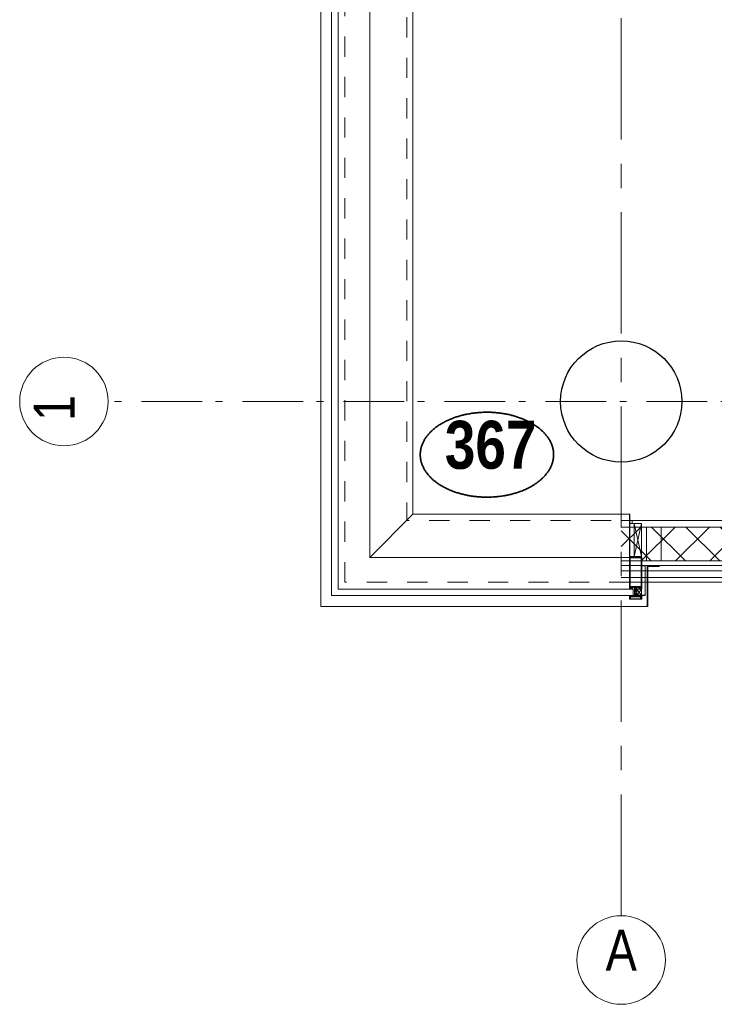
# Model space of a CAD drawing. Header units: millimetres. Extents: x 274611 to 749520, y 175257 to 298905.
# Tile 156 of 251: x 715070 to 717935, y 191024 to 195083. Entities that reach past the tile are written whole.
import ezdxf
from ezdxf.enums import TextEntityAlignment as Align

# ---------------------------------------------------------------- set-up
doc = ezdxf.new("R2010")
doc.units = ezdxf.units.MM
doc.header["$LTSCALE"] = 400
doc.header["$PDMODE"] = 1
doc.header["$PDSIZE"] = 15
for name, pattern in [('CENTER', [2, 1.25, -0.25, 0.25, -0.25]), ('STYLE_01', [0.416641, 0.208282, -0.208359]), ('STYLE_06', [1.041641, 0.625, -0.208282, 0.069427, -0.138931])]:
    doc.linetypes.add(name, pattern=pattern)
for name, color, linetype, lineweight in [('Detailaanduiding', 5, 'Continuous', 70), ('mat-beton (ihwg)', 5, 'Continuous', 25), ('mat-lood', 43, 'Continuous', 9), ('mat-multiplex-vert', 140, 'Continuous', 15), ('mat-naaldhout', 140, 'Continuous', 15), ('None', 7, 'Continuous', 9)]:
    doc.layers.add(name, color=color, linetype=linetype, lineweight=lineweight)
doc.layers.add('stramien', color=1, linetype='CENTER')
doc.styles.add('Arial Narrow', font='ARIALN.TTF', dxfattribs={"height": 222.25})
doc.styles.add('Arial Narrow (bold)', font='ARIALNB.TTF', dxfattribs={"height": 172.861111})
doc.styles.get("Standard").update_dxf_attribs({"font": 'arial.ttf'})

# ---------------------------------------------------------------- blocks, each defined once
blk = doc.blocks.new('Kolom O 500')
at = {"layer": 'mat-beton (ihwg)', "lineweight": 25}
blk.add_circle((0, 0), 250, dxfattribs=at)
blk = doc.blocks.new('*X189')
at = {"layer": 'None', "lineweight": 5}
for p, q in [((22.5, -118.9), (141.4, 0)), ((22.5, -260.3), (162.5, -120.3)), ((22.5, -401.8), (162.5, -261.8)), ((22.5, -543.2), (162.5, -403.2)), ((22.5, -684.6), (162.5, -544.6)), ((22.5, -826), (162.5, -686)), ((22.5, -967.4), (162.5, -827.4)), ((22.5, -1108.9), (162.5, -968.9)), ((22.5, -1250.3), (162.5, -1110.3)), ((22.5, -1391.7), (162.5, -1251.7)), ((22.5, -1533.1), (162.5, -1393.1)), ((22.5, -1674.6), (162.5, -1534.6)), ((38.5, -1800), (162.5, -1676))]:
    blk.add_line(p, q, dxfattribs=at)
at = {"layer": 'None', "lineweight": 13}
for p, q in [((141.4, 0), (162.5, -21.1)), ((22.5, -22.5), (162.5, -162.5)), ((22.5, -163.9), (162.5, -303.9)), ((22.5, -305.3), (162.5, -445.3)), ((22.5, -446.7), (162.5, -586.7)), ((22.5, -588.1), (162.5, -728.1)), ((22.5, -729.5), (162.5, -869.5)), ((22.5, -870.9), (162.5, -1010.9)), ((22.5, -1012.3), (162.5, -1152.3)), ((22.5, -1153.7), (162.5, -1293.7)), ((22.5, -1295.1), (162.5, -1435.1)), ((22.5, -1436.5), (162.5, -1576.5)), ((22.5, -1577.9), (162.5, -1717.9)), ((22.5, -1719.3), (103.2, -1800))]:
    blk.add_line(p, q, dxfattribs=at)
blk = doc.blocks.new('HoutSkeletBouw element 1800mm (2D)')
at = {"layer": 'None', "color": 140, "lineweight": 15}
for p, q in [((-5, -1800), (-5, 0)), ((22.5, -1800), (22.5, 0)), ((162.5, -1800), (162.5, 0)), ((180.5, -1800), (180.5, 0)), ((230, -1800), (230, 0)), ((250, -1800), (250, 0))]:
    blk.add_line(p, q, dxfattribs=at)
at = {"layer": 'None', "color": 140, "linetype": 'Continuous', "lineweight": 15}
for p, q in [((22.5, -1800), (22.5, 0)), ((162.5, -1800), (162.5, 0))]:
    blk.add_line(p, q, dxfattribs=at)
at = {"layer": 'None', "color": 8, "linetype": 'Continuous', "lineweight": 5}
blk.add_line((202.5, 0), (202.5, -1800), dxfattribs=at)
at = {"layer": 'None', "color": 140, "linetype": 'Continuous', "lineweight": 15}
blk.add_lwpolyline([(22.5, 30), (162.5, 30), (162.5, -30), (22.5, -30)], close=True, dxfattribs=at)
at = {"layer": 'None', "color": 140}
blk.add_blockref('*X189', (0, 0), dxfattribs=at)
blk = doc.blocks.new('Detail')
at = {"layer": 'Detailaanduiding', "color": 1, "linetype": 'Continuous', "lineweight": 35}
blk.add_open_spline([(-134.1, 153.9), (-70.3, 177.4), (77, 177.4), (140.9, 153.9), (204.7, 130.5), (241.5, 89.9), (278.4, 49.3), (278.4, 2.4), (278.4, -44.5), (241.5, -85.1), (204.7, -125.7), (140.9, -149.2), (77, -172.6), (-70.3, -172.6), (-134.1, -149.2), (-198, -125.7), (-234.8, -85.1), (-271.6, -44.5), (-271.6, 2.4), (-271.6, 49.3), (-234.8, 89.9), (-198, 130.5), (-134.1, 153.9)], degree=2, knots=[0, 0, 0, 0.097932, 0.195864, 0.195864, 0.280023, 0.280023, 0.347931, 0.347931, 0.415846, 0.415846, 0.5, 0.5, 0.597932, 0.695864, 0.695864, 0.780023, 0.780023, 0.847931, 0.847931, 0.915846, 0.915846, 1, 1, 1], dxfattribs=at)
at = {"layer": 'Detailaanduiding', "style": 'Arial Narrow (bold)'}
blk.add_attdef('Detail', text='', height=197.6, dxfattribs=at).set_placement((-170.2, 142.2), align=Align.TOP_LEFT)
at = {"layer": 'None', "color": 0, "flags": 1}
blk.add_attdef('Fragment', (-271.6, -528.2), '', height=197.6, dxfattribs=at)
blk = doc.blocks.new('*U2622')
at = {"layer": 'None', "color": 8, "linetype": 'Continuous', "lineweight": 5}
for p, q in [((30729.8, -35012.5), (30699.9, -35148.5)), ((30699.9, -35012.5), (30729.8, -35148.5))]:
    blk.add_line(p, q, dxfattribs=at)
blk.add_lwpolyline([(30699.9, -35012.5), (30729.8, -35012.5), (30729.8, -35148.5), (30699.9, -35148.5)], close=True, dxfattribs=at)
blk = doc.blocks.new('*U2623')
at = {"layer": 'None', "color": 8, "linetype": 'Continuous', "lineweight": 5}
for p, q in [((30729.8, -35283), (30709.8, -35310)), ((30709.8, -35283), (30729.8, -35310))]:
    blk.add_line(p, q, dxfattribs=at)
blk.add_lwpolyline([(30709.8, -35283), (30729.8, -35283), (30729.8, -35310), (30709.8, -35310)], close=True, dxfattribs=at)
blk = doc.blocks.new('*U191')
at = {"layer": 'None', "color": 8, "linetype": 'Continuous', "lineweight": 5, "flags": 128}
for points in [[(-111, 25), (-115, 25), (-115, 25), (-115, 23), (-115, 23), (-114, 21), (-114, 21), (-114, 20), (-114, 20), (-114, 20), (-115, 22), (-115, 24), (-115, 24), (-116, 25), (-116, 25), (-116, 24), (-116, 24), (-116, 22), (-115, 20), (-115, 18), (-116, 18), (-116, 18), (-116, 17), (-115, 17), (-115, 16), (-115, 16), (-116, 16), (-116, 15), (-116, 15), (-115, 15), (-115, 14), (-115, 14), (-116, 13), (-116, 13), (-116, 13), (-115, 13), (-111, 13), (-111, 15), (-111, 15), (-111, 15), (-111, 15), (-109, 15), (-109, 15), (-109, 15), (-108, 16), (-107, 17), (-107, 21), (-108, 21), (-109, 23), (-109, 23), (-109, 22), (-111, 22), (-111, 22), (-111, 22), (-111, 23)], [(-110, 21), (-109, 21), (-108, 20), (-108, 17), (-109, 17), (-110, 17), (-111, 17), (-111, 20)]]:
    blk.add_lwpolyline(points, close=True, dxfattribs=at)
blk = doc.blocks.new('*U192')
at = {"layer": 'None', "color": 8, "linetype": 'Continuous', "lineweight": 5, "flags": 128}
for points in [[(-111, -25), (-115, -25), (-115, -25), (-115, -23), (-115, -23), (-114, -21), (-114, -21), (-114, -20), (-114, -20), (-114, -20), (-115, -22), (-115, -24), (-115, -24), (-116, -25), (-116, -25), (-116, -24), (-116, -24), (-116, -22), (-115, -20), (-115, -18), (-116, -18), (-116, -18), (-116, -17), (-115, -17), (-115, -16), (-115, -16), (-116, -16), (-116, -15), (-116, -15), (-115, -15), (-115, -14), (-115, -14), (-116, -13), (-116, -13), (-116, -13), (-115, -13), (-111, -13), (-111, -15), (-111, -15), (-111, -15), (-111, -15), (-109, -15), (-109, -15), (-109, -15), (-108, -16), (-107, -17), (-107, -21), (-108, -21), (-109, -23), (-109, -23), (-109, -22), (-111, -22), (-111, -22), (-111, -22), (-111, -23)], [(-110, -21), (-109, -21), (-108, -20), (-108, -17), (-109, -17), (-110, -17), (-111, -17), (-111, -20)]]:
    blk.add_lwpolyline(points, close=True, dxfattribs=at)
blk = doc.blocks.new('*U193')
at = {"layer": 'None', "color": 8, "linetype": 'Continuous', "lineweight": 5, "flags": 128}
blk.add_lwpolyline([(-146, -23), (-146, -1), (-145, -1), (-144, 0), (-145, 2), (-146, 2), (-146, 24), (-150, 23), (-150, 23), (-150, 23), (-151, 24), (-151, 24), (-153, 23), (-154, 22), (-156, 22), (-156, 21), (-156, 21), (-155, 21), (-149, 21), (-148, 20), (-148, -20), (-149, -20), (-155, -20), (-156, -20), (-156, -21), (-156, -21), (-154, -22), (-153, -22), (-151, -23), (-151, -23), (-150, -22), (-150, -22), (-150, -22)], close=True, dxfattribs=at)
blk = doc.blocks.new('*U194')
at = {"layer": 'None', "color": 8, "linetype": 'Continuous', "lineweight": 5, "flags": 128}
for points in [[(-124, 5), (-141, 5), (-142, 5), (-142, 4), (-142, 3), (-141, 3), (-140, 3), (-140, 3), (-140, 4), (-136, 4), (-135, 3), (-133, 1), (-133, -1), (-135, -3), (-136, -4), (-140, -4), (-140, -3), (-140, -3), (-141, -3), (-142, -3), (-142, -4), (-142, -5), (-141, -5), (-124, -5), (-124, -3), (-123, -2), (-122, -2), (-121, -2), (-119, -2), (-117, -2), (-117, -2), (-117, -2), (-116, -2), (-114, -2), (-113, -2), (-112, -1), (-112, -1), (-111, 0), (-112, 1), (-112, 1), (-113, 2), (-114, 2), (-116, 2), (-117, 2), (-117, 2), (-117, 2), (-119, 2), (-121, 2), (-122, 2), (-123, 2), (-124, 3)], [(-126, -3), (-126, -4), (-129, -4), (-130, -3), (-130, -3), (-129, -3), (-129, -2), (-128, 0), (-129, 2), (-129, 3), (-130, 3), (-129, 4), (-126, 4), (-126, 3), (-126, 1), (-125, 0), (-126, -2)]]:
    blk.add_lwpolyline(points, close=True, dxfattribs=at)
blk.add_lwpolyline([(-123, -1), (-124, 0), (-123, 1), (-121, 1), (-121, 1), (-119, 1), (-117, 1), (-116, 1), (-116, 1), (-115, 1), (-115, 1), (-113, 1), (-112, 0), (-113, -1), (-115, -1), (-115, -1), (-116, -1), (-116, -1), (-117, -1), (-119, -1), (-120, -1), (-120, -1), (-121, -1), (-121, -1), (-123, -1)], dxfattribs=at)
blk = doc.blocks.new('*U195')
at = {"layer": 'None', "color": 8, "linetype": 'Continuous', "lineweight": 5, "flags": 128}
blk.add_lwpolyline([(-146, 25), (-145, 25), (-144, 26), (-144, 27), (-143, 27), (-143, 27), (-143, 27), (-143, 27), (-143, 27), (-143, 27), (-143, 25), (-144, 24), (-144, 23), (-143, 22), (-143, 22), (-143, 22), (-143, 22), (-143, 22), (-144, 21), (-144, 21), (-144, 21), (-144, 21), (-144, 21), (-143, 20), (-143, 20), (-143, 20), (-143, 20), (-143, 20), (-144, 19), (-144, 19), (-144, 19), (-144, 19), (-143, 18), (-143, 18), (-143, 18), (-143, 18), (-143, 17), (-144, 17), (-144, 17), (-144, 16), (-144, 16), (-143, 16), (-143, 16), (-143, 16), (-143, 15), (-143, 15), (-144, 15), (-144, 15), (-144, 14), (-144, 14), (-144, 14), (-143, 14), (-143, 14), (-143, 13), (-143, 13), (-143, 13), (-143, 13), (-144, 11), (-144, 5), (-144, 3), (-143, 3), (-141, 2), (-139, 2), (-139, 2), (-139, 2), (-139, 3), (-139, 3), (-138, 4), (-138, 3), (-135, 1), (-135, 0), (-135, -1), (-138, -3), (-138, -4), (-139, -3), (-139, -3), (-139, -2), (-139, -2), (-139, -2), (-141, -2), (-143, -3), (-144, -3), (-144, -5), (-144, -11), (-143, -13), (-143, -13), (-143, -13), (-143, -13), (-143, -14), (-143, -14), (-144, -14), (-144, -14), (-144, -14), (-144, -15), (-143, -15), (-143, -15), (-143, -16), (-143, -16), (-143, -16), (-144, -16), (-144, -16), (-144, -17), (-144, -17), (-143, -17), (-143, -18), (-143, -18), (-143, -18), (-143, -18), (-144, -19), (-144, -19), (-144, -19), (-144, -19), (-144, -19), (-143, -20), (-143, -20), (-143, -20), (-143, -20), (-143, -20), (-144, -21), (-144, -21), (-144, -21), (-144, -21), (-144, -21), (-143, -22), (-143, -22), (-143, -22), (-143, -22), (-143, -22), (-144, -23), (-144, -23), (-143, -25), (-143, -27), (-143, -27), (-143, -27), (-143, -27), (-143, -27), (-143, -27), (-144, -27), (-144, -26), (-146, -25), (-146, -2), (-146, -2), (-145, -1), (-144, 0), (-145, 1), (-146, 2), (-146, 2), (-146, 25)], dxfattribs=at)
blk.add_lwpolyline([(-137, -1), (-136, 0), (-137, 1), (-141, 1), (-142, 0), (-141, -1)], close=True, dxfattribs=at)
blk = doc.blocks.new('dorpel 85')
at = {"layer": 'None', "color": 8, "linetype": 'Continuous', "lineweight": 5}
blk.add_lwpolyline([(-152, 24), (-151, 24), (-150, 23), (-146, 24), (-146, 25), (-157, 25), (-158, 25), (-158, 24), (-158, -2.2), (-158, -17), (-158, -18), (-158, -24), (-158, -25), (-153, -25), (-151, -25), (-146, -25), (-146, -24), (-150, -23), (-150, -24), (-153, -24), (-157, -24), (-157, -18), (-157, -17), (-157, 23), (-157, 24)], close=True, dxfattribs=at)
at = {"layer": 'None', "color": 8, "linetype": 'Continuous', "lineweight": 5, "flags": 128}
blk.add_lwpolyline([(14, -24), (14, 24), (13, 25), (12, 25), (-111, 25), (-111, 23), (-110, 22), (-110, 22), (-110, 24), (-107, 24), (-107, 19), (-107, 19), (-107, 19), (-107, 14), (-110, 14), (-110, 15), (-110, 15), (-111, 15), (-111, 11), (-110, 11), (-110, 12), (-108, 12), (-108, 7), (-108, 5), (-109, 5), (-122, 5), (-124, 4), (-123, 3), (-122, 2), (-121, 2), (-121, 3), (-120, 2), (-119, 2), (-119, 3), (-119, 2), (-117, 2), (-117, 3), (-117, 2), (-116, 2), (-115, 3), (-115, 2), (-114, 2), (-114, 3), (-113, 2), (-112, 2), (-112, 3), (-111, 2), (-110, 2), (-110, 3), (-110, 2), (-110, 2), (-108, 1), (-107, 0), (-108, -1), (-110, -2), (-111, -2), (-111, -2), (-111, -2), (-112, -2), (-113, -2), (-113, -2), (-114, -2), (-114, -2), (-115, -2), (-116, -2), (-116, -2), (-117, -2), (-118, -2), (-118, -2), (-118, -2), (-120, -2), (-120, -2), (-120, -2), (-121, -2), (-122, -2), (-122, -2), (-124, -4), (-124, -4), (-122, -5), (-109, -5), (-108, -5), (-108, -6), (-108, -12), (-110, -12), (-110, -11), (-111, -11), (-111, -14), (-110, -15), (-110, -15), (-110, -14), (-107, -14), (-107, -18), (-107, -19), (-107, -19), (-107, -23), (-110, -23), (-110, -22), (-110, -22), (-111, -23), (-111, -25), (12, -25), (13, -25), (14, -24)], dxfattribs=at)
blk.add_lwpolyline([(12, -23), (-105, -23), (-105, 23), (12, 23), (12, 5), (12, 5), (12, -5), (12, -5)], close=True, dxfattribs=at)
at = {"layer": 'None', "color": 3}
for name in ['*U193', '*U195', '*U194', '*U191', '*U192']:
    blk.add_blockref(name, (0, 0), dxfattribs=at)
blk = doc.blocks.new('*U2648')
at = {"layer": 'mat-lood', "lineweight": 9}
blk.add_lwpolyline([(30681.9, -35000), (30690.9, -35000), (30690.9, -35012.5), (30681.9, -35012.5)], close=True, dxfattribs=at)
at = {"layer": 'mat-multiplex-vert', "lineweight": 15}
blk.add_lwpolyline([(30729.8, -35027.5), (30750.7, -35027.5), (30750.7, -35167.5), (30729.8, -35167.5)], close=True, dxfattribs=at)
at = {"layer": 'mat-naaldhout', "color": 140, "linetype": 'Continuous', "lineweight": 15}
blk.add_lwpolyline([(30810.7, -35027.5), (30810.7, -35167.5), (30750.7, -35167.5), (30750.7, -35027.5)], close=True, dxfattribs=at)
at = {"layer": 'None', "color": 8, "linetype": 'Continuous', "lineweight": 5}
for p, q in [((29608.6, -35153), (29608.6, -29134.9)), ((29786.6, -34975), (29608.6, -35153)), ((30679.9, -34975), (30619.6, -34975)), ((29608.6, -35153), (30619.6, -35153)), ((30679.8, -35153), (30619.6, -35153))]:
    blk.add_line(p, q, dxfattribs=at)
at = {"layer": 'None', "color": 43, "linetype": 'Continuous', "lineweight": 9}
blk.add_line((30619.6, -35355), (30753.1, -35355), dxfattribs=at)
blk.add_lwpolyline([(30619.6, -35355), (29786.6, -35355), (29406.6, -35355), (29406.6, -29059.7), (29786.6, -29059.7), (29786.6, -34975), (30619.6, -34975)], dxfattribs=at)
at = {"layer": 'None', "color": 8, "linetype": 'STYLE_01', "lineweight": 5, "flags": 128}
for points in [[(29506.6, -35255), (29506.6, -29135), (29761.6, -29135), (29761.6, -35000), (30679.9, -35000)], [(30679.9, -35255), (29506.6, -35255)]]:
    blk.add_lwpolyline(points, dxfattribs=at)
at = {"layer": 'None', "color": 140, "linetype": 'Continuous', "lineweight": 15}
for points in [[(29478.6, -35283), (30694.8, -35283), (30694.8, -35310), (29451.6, -35310), (29451.6, -32723), (29478.6, -32723)], [(30681.9, -35012.5), (30699.9, -35012.5), (30699.9, -35148.5), (30681.9, -35148.5)], [(30756.1, -35355), (30756.1, -35190.3), (30803.1, -35190.3), (30803.1, -35187.3), (30753.1, -35187.3), (30753.1, -35355)], [(30709.8, -35308.5), (30744.8, -35308.5), (30744.8, -35310), (30709.8, -35310)]]:
    blk.add_lwpolyline(points, close=True, dxfattribs=at)
at = {"layer": 'None', "color": 43, "linetype": 'Continuous', "lineweight": 9}
blk.add_lwpolyline([(30681.9, -35151), (30727.9, -35151), (30727.9, -35153), (30679.9, -35153), (30679.9, -34975), (30681.9, -34975)], close=True, dxfattribs=at)
at = {"layer": 'None', "lineweight": 9}
blk.add_lwpolyline([(30729.8, -35308.5), (30744.8, -35308.5), (30744.8, -35187.1), (30729.8, -35187.1)], close=True, dxfattribs=at)
at = {"layer": 'None', "color": 43, "linetype": 'Continuous', "lineweight": 5}
blk.add_point((30646.1, -34510), dxfattribs=at)
at = {"layer": 'None', "color": 7}
for name in ['*U2622', '*U2623']:
    blk.add_blockref(name, (0, 0), dxfattribs=at)
at = {"layer": 'None', "color": 7, "rotation": 90}
blk.add_blockref('dorpel 85', (30705.8, -35167), dxfattribs=at)
blk = doc.blocks.new('*U2699')
at = {"layer": 'None', "color": 43, "linetype": 'Continuous', "lineweight": 9}
blk.add_circle((28347.5, -34510), 182.6, dxfattribs=at)
at = {"layer": 'None', "color": 43, "insert": (28222.6, -34590.5), "char_height": 169.3, "width": 160.91, "attachment_point": 1, "rotation": 90, "style": 'Arial Narrow'}
blk.add_mtext('1', dxfattribs=at)
blk = doc.blocks.new('*U2700')
at = {"layer": 'None', "color": 43, "linetype": 'Continuous', "lineweight": 9}
blk.add_circle((30646.1, -36812.6), 182.6, dxfattribs=at)
at = {"layer": 'None', "color": 43, "insert": (30646.1, -36687.7), "char_height": 169.3, "width": 160.91, "attachment_point": 2, "style": 'Arial Narrow'}
blk.add_mtext('A', dxfattribs=at)

msp = doc.modelspace()

# ---------------------------------------------------------------- linework, layer by layer
at = {"layer": 'None', "color": 43, "linetype": 'STYLE_06', "lineweight": 9}
msp.add_line((749155.23053, 193508.74408), (715435.32989, 193508.74408), dxfattribs=at)
at = {"layer": 'stramien', "lineweight": 0}
msp.add_line((717551.28989, 191388.74408), (717551.28989, 223634.37794), dxfattribs=at)

# ---------------------------------------------------------------- block references
at = {"layer": 'Detailaanduiding', "color": 7}
msp.add_blockref('Detail', (716993.93381, 193287.03185), dxfattribs=at).add_auto_attribs({'Detail': '367'})
at = {"layer": 'None', "color": 7}
for name, p in [('*U2699', (686905.23053, 228018.74408)), ('*U2648', (686905.23053, 228018.74408)), ('Kolom O 500', (717551.28989, 193508.74408)), ('*U2700', (686905.23053, 228018.74408))]:
    msp.add_blockref(name, p, dxfattribs=at)
at = {"layer": 'None', "color": 7, "rotation": 270}
msp.add_blockref('HoutSkeletBouw element 1800mm (2D)', (719351.28989, 193013.74408), dxfattribs=at)

doc.saveas('drawing.dxf')
